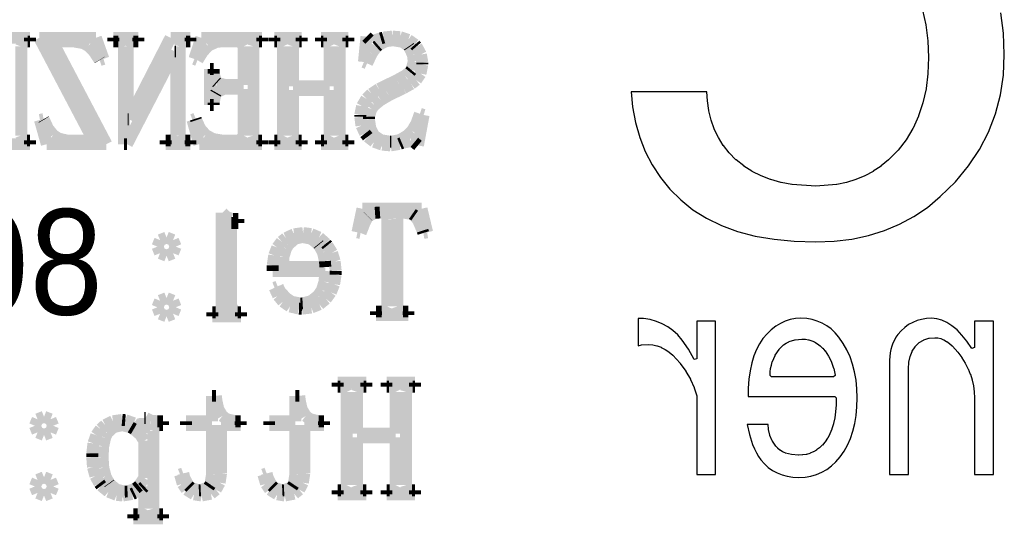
# Model space of a CAD drawing. Extents: x -19 to 391, y -43 to 244.
# Tile 9 of 33: x 7.83 to 16.23, y -36.44 to -32.14. Entities that reach past the tile are written whole.
import ezdxf

# ---------------------------------------------------------------- set-up
doc = ezdxf.new("R2010")
doc.units = 0
doc.layers.add('BOARD_GEOMETRY_SILKSCREEN_B', color=1, linetype='CONTINUOUS')

msp = doc.modelspace()

# ---------------------------------------------------------------- linework, layer by layer
at = {"layer": 'BOARD_GEOMETRY_SILKSCREEN_B'}
msp.add_lwpolyline([(15.527782, -32.056578), (15.555976, -32.18307), (15.555976, -32.183578), (15.572994, -32.318452), (15.573502, -32.319468), (15.578836, -32.461454), (15.57401, -32.597852), (15.57401, -32.598868), (15.558516, -32.726376), (15.558516, -32.727646), (15.532608, -32.846772), (15.5321, -32.84855), (15.494508, -32.958786), (15.494, -32.960564), (15.448026, -33.063688), (15.447518, -33.065466), (15.389606, -33.161478), (15.388336, -33.162748), (15.320518, -33.250886), (15.23873, -33.332674), (15.175992, -33.385252), (15.174976, -33.386268), (15.108428, -33.430972), (15.107412, -33.43148), (15.037308, -33.46958), (15.035784, -33.470088), (14.9606, -33.501076), (14.959838, -33.501076), (14.881606, -33.526476), (14.880336, -33.526476), (14.79804, -33.543748), (14.796516, -33.544002), (14.619732, -33.557464), (14.618208, -33.557464), (14.416024, -33.544002), (14.4145, -33.543748), (14.322298, -33.526476), (14.321028, -33.526476), (14.234414, -33.501076), (14.233398, -33.501076), (14.152626, -33.470088), (14.15161, -33.46958), (14.075918, -33.43148), (14.074394, -33.430972), (14.004798, -33.386268), (14.003782, -33.385252), (13.939012, -33.332674), (13.937742, -33.331658), (13.880592, -33.274254), (13.879576, -33.272984), (13.8303, -33.211262), (13.829538, -33.210246), (13.788136, -33.143952), (13.787628, -33.142682), (13.752322, -33.071562), (13.751814, -33.069784), (13.725906, -32.99587), (13.725398, -32.9946), (13.706094, -32.914844), (13.705586, -32.913574), (13.693902, -32.830262), (13.693902, -32.829246), (13.6906, -32.752284), (13.043916, -32.752284), (13.056616, -32.881062), (13.081508, -33.014666), (13.11783, -33.142174), (13.164312, -33.262062), (13.222986, -33.376362), (13.292836, -33.48228), (13.374116, -33.582356), (13.466318, -33.674558), (13.570712, -33.758886), (13.686028, -33.831276), (13.813282, -33.89376), (13.950442, -33.942782), (14.101318, -33.98266), (14.2621, -34.010346), (14.43482, -34.026856), (14.618716, -34.031682), (14.775688, -34.026348), (14.924786, -34.00806), (15.067788, -33.978088), (15.203424, -33.936178), (15.333218, -33.882076), (15.455392, -33.815782), (15.571724, -33.738058), (15.680436, -33.646872), (15.808706, -33.519872), (15.919704, -33.384744), (16.013684, -33.244282), (16.090392, -33.095946), (16.150082, -32.94126), (16.193008, -32.778954), (16.218408, -32.610552), (16.226282, -32.433768), (16.219424, -32.253174), (16.195802, -32.080454)], dxfattribs=at)
at = {"layer": 'BOARD_GEOMETRY_SILKSCREEN_B', "const_width": 0.1016}
for points in [[(7.916418, -32.292798), (7.683246, -32.292798)], [(7.916418, -32.324294), (7.916418, -32.292798)], [(8.47852, -32.292798), (7.996428, -32.292798)], [(7.996428, -32.292798), (8.457692, -33.168082)], [(8.543036, -32.472884), (8.47852, -32.292798)], [(8.839708, -32.292798), (8.627364, -32.292798)], [(8.627364, -32.292798), (8.627364, -32.324294)], [(9.115298, -32.292798), (8.759444, -32.98698)], [(8.839708, -32.324294), (8.839708, -32.292798)], [(9.285224, -32.292798), (9.115298, -32.292798)], [(9.285224, -32.324294), (9.285224, -32.292798)], [(9.377426, -32.292798), (9.319006, -32.472884)], [(9.896602, -32.292798), (9.377426, -32.292798)], [(9.896602, -32.324294), (9.896602, -32.292798)], [(10.234676, -32.292798), (10.000996, -32.292798)], [(10.000996, -32.292798), (10.000996, -32.324294)], [(10.234676, -32.324294), (10.234676, -32.292798)], [(10.632186, -32.292798), (10.399014, -32.292798)], [(10.399014, -32.292798), (10.399014, -32.324294)], [(10.632186, -32.324294), (10.632186, -32.292798)], [(10.786364, -32.282384), (10.76452, -32.499046)], [(10.812272, -32.308546), (10.786364, -32.282384)], [(10.931906, -32.290766), (10.90803, -32.297878)], [(11.007598, -32.282384), (10.931906, -32.290766)], [(11.072622, -32.287464), (11.007598, -32.282384)], [(11.142218, -32.310578), (11.072622, -32.287464)], [(7.841996, -32.366458), (7.852918, -32.334454)], [(7.841996, -33.125664), (7.841996, -32.366458)], [(7.852918, -32.334454), (7.89559, -32.324294)], [(7.89559, -32.324294), (7.916418, -32.324294)], [(8.107934, -32.324294), (8.2931, -32.324294)], [(8.568944, -33.199578), (8.107934, -32.324294)], [(8.2931, -32.324294), (8.3693, -32.337756)], [(8.3693, -32.337756), (8.41502, -32.361378)], [(8.41502, -32.361378), (8.464804, -32.412686)], [(8.627364, -32.324294), (8.670036, -32.324294)], [(8.670036, -32.324294), (8.701278, -32.334454)], [(8.701278, -32.334454), (8.717788, -32.366458)], [(8.717788, -32.366458), (8.717788, -33.199578)], [(8.74903, -32.366458), (8.759444, -32.334454)], [(8.74903, -32.98698), (8.74903, -32.366458)], [(8.759444, -32.334454), (8.797036, -32.324294)], [(8.797036, -32.324294), (8.839708, -32.324294)], [(9.1948, -32.366458), (9.204706, -32.334454)], [(9.1948, -33.125664), (9.1948, -32.366458)], [(9.204706, -32.334454), (9.247886, -32.324294)], [(9.247886, -32.324294), (9.285224, -32.324294)], [(9.388602, -32.412686), (9.435592, -32.361378)], [(9.435592, -32.361378), (9.502902, -32.328358)], [(9.502902, -32.328358), (9.541764, -32.324294)], [(9.541764, -32.324294), (9.689592, -32.324294)], [(9.689592, -32.324294), (9.721596, -32.334454)], [(9.721596, -32.334454), (9.737598, -32.366458)], [(9.737598, -32.366458), (9.737598, -32.695896)], [(9.822942, -32.366458), (9.833102, -32.334454)], [(9.822942, -33.125664), (9.822942, -32.366458)], [(9.833102, -32.334454), (9.869678, -32.324294)], [(9.869678, -32.324294), (9.896602, -32.324294)], [(10.000996, -32.324294), (10.022078, -32.324294)], [(10.022078, -32.324294), (10.05967, -32.334454)], [(10.05967, -32.334454), (10.075164, -32.366458)], [(10.075164, -32.366458), (10.075164, -33.125664)], [(10.159492, -32.366458), (10.171176, -32.334454)], [(10.159492, -32.706056), (10.159492, -32.366458)], [(10.171176, -32.334454), (10.212578, -32.324294)], [(10.212578, -32.324294), (10.234676, -32.324294)], [(10.399014, -32.324294), (10.419842, -32.324294)], [(10.419842, -32.324294), (10.457434, -32.334454)], [(10.457434, -32.334454), (10.472928, -32.366458)], [(10.472928, -32.366458), (10.472928, -32.706056)], [(10.557002, -32.366458), (10.568686, -32.334454)], [(10.557002, -33.125664), (10.557002, -32.366458)], [(10.568686, -32.334454), (10.610342, -32.324294)], [(10.610342, -32.324294), (10.632186, -32.324294)], [(10.838434, -32.31896), (10.812272, -32.308546)], [(10.831068, -32.426148), (10.870692, -32.36976)], [(10.90803, -32.297878), (10.838434, -32.31896)], [(10.870692, -32.36976), (10.886186, -32.356298)], [(10.886186, -32.356298), (10.951718, -32.321754)], [(10.951718, -32.321754), (11.014202, -32.31388)], [(11.014202, -32.31388), (11.095482, -32.327342)], [(11.095482, -32.327342), (11.147298, -32.365696)], [(11.199622, -32.350964), (11.142218, -32.310578)], [(11.147298, -32.365696), (11.151616, -32.372046)], [(11.151616, -32.372046), (11.182604, -32.439356)], [(11.213084, -32.366458), (11.199622, -32.350964)], [(11.250676, -32.435546), (11.213084, -32.366458)], [(8.464804, -32.412686), (8.509508, -32.481266)], [(8.743696, -33.199578), (9.151874, -32.409384)], [(9.151874, -32.409384), (9.163304, -32.409384)], [(9.163304, -32.409384), (9.163304, -33.125664)], [(9.345168, -32.483298), (9.388602, -32.412686)], [(10.791444, -32.510476), (10.831068, -32.426148)], [(11.182604, -32.439356), (11.189208, -32.493458)], [(11.263122, -32.505396), (11.250676, -32.435546)], [(8.509508, -32.481266), (8.510778, -32.483298)], [(8.510778, -32.483298), (8.543036, -32.472884)], [(9.319006, -32.472884), (9.345168, -32.483298)], [(10.76452, -32.499046), (10.791444, -32.510476)], [(11.189208, -32.493458), (11.170412, -32.56788)], [(11.247374, -32.597852), (11.263122, -32.519874)], [(11.263122, -32.519874), (11.263122, -32.505396)], [(9.483598, -32.558482), (9.45134, -32.558482)], [(9.45134, -32.558482), (9.45134, -32.865568)], [(9.483598, -32.599884), (9.483598, -32.558482)], [(9.504426, -32.66948), (9.483598, -32.599884)], [(11.11631, -32.615378), (11.046206, -32.65424)], [(11.156696, -32.58439), (11.11631, -32.615378)], [(11.170412, -32.56788), (11.156696, -32.58439)], [(11.210036, -32.65297), (11.247374, -32.597852)], [(9.511792, -32.676084), (9.504426, -32.66948)], [(9.58342, -32.695896), (9.511792, -32.676084)], [(9.737598, -32.695896), (9.58342, -32.695896)], [(10.472928, -32.706056), (10.159492, -32.706056)], [(10.97153, -32.690562), (10.892536, -32.72917)], [(11.046206, -32.65424), (10.97153, -32.690562)], [(11.100308, -32.722566), (11.167364, -32.685482)], [(11.167364, -32.685482), (11.210036, -32.65297)], [(9.483598, -32.84474), (9.499092, -32.768794)], [(9.499092, -32.768794), (9.504426, -32.759396)], [(9.504426, -32.759396), (9.567926, -32.728154)], [(9.567926, -32.728154), (9.737598, -32.728154)], [(9.737598, -32.728154), (9.737598, -33.125664)], [(10.159492, -33.125664), (10.159492, -32.738568)], [(10.159492, -32.738568), (10.472928, -32.738568)], [(10.472928, -32.738568), (10.472928, -33.125664)], [(10.829798, -32.770572), (10.786364, -32.812482)], [(10.892536, -32.72917), (10.829798, -32.770572)], [(10.907014, -32.823658), (10.975594, -32.783272)], [(10.975594, -32.783272), (11.014202, -32.764476)], [(11.014202, -32.764476), (11.100308, -32.722566)], [(9.45134, -32.865568), (9.483598, -32.865568)], [(9.483598, -32.865568), (9.483598, -32.84474)], [(10.748772, -32.875982), (10.733278, -32.950658)], [(10.786364, -32.812482), (10.748772, -32.875982)], [(10.82802, -32.898842), (10.854944, -32.865568)], [(10.854944, -32.865568), (10.907014, -32.823658)], [(10.733278, -32.950658), (10.733278, -32.966152)], [(10.733278, -32.966152), (10.743692, -33.041082)], [(10.807192, -32.966152), (10.82802, -32.898842)], [(10.807192, -32.985964), (10.807192, -32.966152)], [(11.242294, -32.940498), (11.212068, -33.024572)], [(11.22553, -33.209992), (11.273536, -32.950658)], [(11.273536, -32.950658), (11.242294, -32.940498)], [(8.032496, -32.98698), (8.001508, -32.992568)], [(8.001508, -32.992568), (8.059928, -33.199578)], [(8.035036, -32.991298), (8.032496, -32.98698)], [(8.070342, -33.067498), (8.035036, -32.991298)], [(8.759444, -32.98698), (8.74903, -32.98698)], [(9.32942, -32.982154), (9.302496, -32.992568)], [(9.302496, -32.992568), (9.360408, -33.199578)], [(9.333738, -32.995362), (9.32942, -32.982154)], [(9.369044, -33.069276), (9.333738, -32.995362)], [(10.743692, -33.041082), (10.774934, -33.107884)], [(10.819638, -33.066482), (10.807192, -32.985964)], [(11.212068, -33.024572), (11.174476, -33.088072)], [(7.852918, -33.156652), (7.841996, -33.125664)], [(8.113014, -33.120584), (8.070342, -33.067498)], [(8.158988, -33.151572), (8.113014, -33.120584)], [(9.163304, -33.125664), (9.146794, -33.156652)], [(9.204706, -33.156652), (9.1948, -33.125664)], [(9.413494, -33.120584), (9.369044, -33.069276)], [(9.476232, -33.15589), (9.413494, -33.120584)], [(9.737598, -33.125664), (9.721596, -33.156652)], [(9.833102, -33.156652), (9.822942, -33.125664)], [(10.075164, -33.125664), (10.05967, -33.156652)], [(10.171176, -33.156652), (10.159492, -33.125664)], [(10.472928, -33.125664), (10.457434, -33.156652)], [(10.568686, -33.156652), (10.557002, -33.125664)], [(10.774934, -33.107884), (10.796778, -33.136078)], [(10.796778, -33.136078), (10.851896, -33.17875)], [(10.849864, -33.125664), (10.819638, -33.066482)], [(10.85088, -33.12668), (10.849864, -33.125664)], [(10.909046, -33.165288), (10.85088, -33.12668)], [(11.136122, -33.125664), (11.071098, -33.164272)], [(11.174476, -33.088072), (11.136122, -33.125664)], [(7.683246, -33.199578), (7.916418, -33.199578)], [(7.890002, -33.168082), (7.852918, -33.156652)], [(7.916418, -33.168082), (7.890002, -33.168082)], [(7.916418, -33.199578), (7.916418, -33.168082)], [(8.059928, -33.199578), (8.568944, -33.199578)], [(8.2296, -33.168082), (8.158988, -33.151572)], [(8.457692, -33.168082), (8.2296, -33.168082)], [(8.717788, -33.199578), (8.743696, -33.199578)], [(9.115298, -33.168082), (9.07288, -33.168082)], [(9.07288, -33.168082), (9.07288, -33.199578)], [(9.07288, -33.199578), (9.285224, -33.199578)], [(9.146794, -33.156652), (9.115298, -33.168082)], [(9.242298, -33.168082), (9.204706, -33.156652)], [(9.285224, -33.168082), (9.242298, -33.168082)], [(9.285224, -33.199578), (9.285224, -33.168082)], [(9.360408, -33.199578), (9.896602, -33.199578)], [(9.552178, -33.168082), (9.476232, -33.15589)], [(9.689592, -33.168082), (9.552178, -33.168082)], [(9.721596, -33.156652), (9.689592, -33.168082)], [(9.864598, -33.168082), (9.833102, -33.156652)], [(9.896602, -33.168082), (9.864598, -33.168082)], [(9.896602, -33.199578), (9.896602, -33.168082)], [(10.027412, -33.168082), (10.000996, -33.168082)], [(10.000996, -33.168082), (10.000996, -33.199578)], [(10.000996, -33.199578), (10.234676, -33.199578)], [(10.05967, -33.156652), (10.027412, -33.168082)], [(10.207498, -33.168082), (10.171176, -33.156652)], [(10.234676, -33.168082), (10.207498, -33.168082)], [(10.234676, -33.199578), (10.234676, -33.168082)], [(10.425176, -33.168082), (10.399014, -33.168082)], [(10.399014, -33.168082), (10.399014, -33.199578)], [(10.399014, -33.199578), (10.632186, -33.199578)], [(10.457434, -33.156652), (10.425176, -33.168082)], [(10.605008, -33.168082), (10.568686, -33.156652)], [(10.632186, -33.168082), (10.605008, -33.168082)], [(10.632186, -33.199578), (10.632186, -33.168082)], [(10.851896, -33.17875), (10.920476, -33.203896)], [(10.987278, -33.17875), (10.909046, -33.165288)], [(10.920476, -33.203896), (10.992104, -33.209992)], [(10.997692, -33.17875), (10.987278, -33.17875)], [(10.992104, -33.209992), (11.068304, -33.197546)], [(11.071098, -33.164272), (10.997692, -33.17875)], [(11.068304, -33.197546), (11.088116, -33.189164)], [(11.088116, -33.189164), (11.16203, -33.17367)], [(11.16203, -33.17367), (11.194288, -33.184084)], [(11.194288, -33.184084), (11.22553, -33.209992)], [(9.5504, -33.783778), (9.5504, -34.661348)], [(9.600692, -33.83026), (9.55675, -33.783778)], [(10.752074, -33.75025), (10.709402, -33.951164)], [(11.25601, -33.75025), (10.752074, -33.75025)], [(10.799826, -33.81375), (10.859262, -33.784794)], [(10.859262, -33.784794), (10.900918, -33.782)], [(10.900918, -33.782), (10.959084, -33.786572)], [(10.959084, -33.786572), (10.964418, -33.839658)], [(11.048746, -33.834578), (11.055096, -33.786572)], [(11.055096, -33.786572), (11.096498, -33.782)], [(11.096498, -33.782), (11.177778, -33.794954)], [(11.177778, -33.794954), (11.19759, -33.80867)], [(11.19759, -33.80867), (11.228832, -33.852358)], [(11.303762, -33.951164), (11.25601, -33.75025)], [(9.559798, -33.931098), (9.549384, -33.88106)], [(9.632442, -33.871154), (9.576308, -33.882584)], [(9.59231, -33.818576), (9.631934, -33.835594)], [(9.630918, -33.83915), (9.630918, -34.633154)], [(9.69391, -33.871154), (9.632442, -33.871154)], [(9.649206, -33.83788), (9.69391, -33.83788)], [(9.69391, -33.83788), (9.69391, -33.871154)], [(10.736326, -33.956498), (10.772902, -33.863788)], [(10.772902, -33.863788), (10.79881, -33.814766)], [(10.79881, -33.814766), (10.799826, -33.81375)], [(10.964418, -33.839658), (10.964418, -34.582862)], [(11.048746, -34.582862), (11.048746, -33.834578)], [(11.228832, -33.852358), (11.265154, -33.936686)], [(10.169144, -33.967674), (10.10031, -34.000186)], [(10.246106, -33.95726), (10.169144, -33.967674)], [(10.31367, -33.965896), (10.246106, -33.95726)], [(10.381488, -33.994852), (10.31367, -33.965896)], [(10.709402, -33.951164), (10.736326, -33.956498)], [(11.265154, -33.936686), (11.271504, -33.956498)], [(11.271504, -33.956498), (11.303762, -33.951164)], [(9.026144, -34.017458), (9.003538, -34.072576)], [(9.081262, -33.99536), (9.026144, -34.017458)], [(9.136634, -34.017458), (9.081262, -33.99536)], [(9.15924, -34.072576), (9.136634, -34.017458)], [(10.062718, -34.030158), (10.02538, -34.08045)], [(10.10031, -34.000186), (10.062718, -34.030158)], [(10.10031, -34.088578), (10.119106, -34.05759)], [(10.119106, -34.05759), (10.174224, -34.006282)], [(10.174224, -34.006282), (10.240772, -33.990788)], [(10.240772, -33.990788), (10.316718, -34.006282)], [(10.316718, -34.006282), (10.375138, -34.052256)], [(10.375138, -34.052256), (10.379456, -34.05759)], [(10.379456, -34.05759), (10.414762, -34.12109)], [(10.44067, -34.047176), (10.381488, -33.994852)], [(10.453116, -34.06267), (10.44067, -34.047176)], [(9.003538, -34.072576), (9.026144, -34.128456)], [(9.026144, -34.128456), (9.081262, -34.150554)], [(9.081262, -34.150554), (9.136634, -34.128456)], [(9.136634, -34.128456), (9.15924, -34.072576)], [(10.02538, -34.08045), (9.999218, -34.14776)], [(10.078466, -34.159444), (10.10031, -34.088578)], [(10.414762, -34.12109), (10.432542, -34.196782)], [(10.49274, -34.12617), (10.453116, -34.06267)], [(10.5156, -34.199068), (10.49274, -34.12617)], [(9.999218, -34.14776), (9.986772, -34.232342)], [(10.074402, -34.247074), (10.078466, -34.159444)], [(10.432542, -34.196782), (10.43559, -34.247074)], [(10.523982, -34.280348), (10.5156, -34.199068)], [(9.986772, -34.232342), (9.985756, -34.280348)], [(9.985756, -34.280348), (10.43559, -34.280348)], [(10.43559, -34.247074), (10.074402, -34.247074)], [(10.43559, -34.280348), (10.428224, -34.37255)], [(10.51052, -34.393378), (10.522966, -34.312352)], [(10.522966, -34.312352), (10.523982, -34.280348)], [(10.428224, -34.37255), (10.40638, -34.44367)], [(10.482326, -34.462466), (10.51052, -34.393378)], [(10.029444, -34.413444), (10.00252, -34.423858)], [(10.00252, -34.423858), (10.033762, -34.491676)], [(10.050272, -34.455862), (10.029444, -34.413444)], [(10.102342, -34.513266), (10.050272, -34.455862)], [(10.40638, -34.44367), (10.374122, -34.49066)], [(10.44067, -34.5186), (10.482326, -34.462466)], [(9.026144, -34.53384), (9.003538, -34.589974)], [(9.081262, -34.511742), (9.026144, -34.53384)], [(9.136634, -34.53384), (9.081262, -34.511742)], [(9.15924, -34.589974), (9.136634, -34.53384)], [(10.033762, -34.491676), (10.074402, -34.54146)], [(10.074402, -34.54146), (10.1346, -34.582862)], [(10.147046, -34.542476), (10.102342, -34.513266)], [(10.224262, -34.55797), (10.147046, -34.542476)], [(10.242042, -34.556954), (10.224262, -34.55797)], [(10.315956, -34.537396), (10.242042, -34.556954)], [(10.374122, -34.49066), (10.315956, -34.537396)], [(10.384536, -34.564574), (10.44067, -34.5186)], [(9.003538, -34.589974), (9.026144, -34.645092)], [(9.026144, -34.645092), (9.081262, -34.666682)], [(9.081262, -34.666682), (9.136634, -34.645092)], [(9.136634, -34.645092), (9.15924, -34.589974)], [(9.471914, -34.633154), (9.499854, -34.633154)], [(9.471914, -34.666174), (9.471914, -34.633154)], [(9.499854, -34.633154), (9.538462, -34.62147)], [(9.638538, -34.58845), (9.655048, -34.62147)], [(9.655048, -34.62147), (9.688322, -34.633154)], [(9.688322, -34.633154), (9.716516, -34.633154)], [(9.716516, -34.633154), (9.716516, -34.666174)], [(10.1346, -34.582862), (10.210546, -34.600896)], [(10.210546, -34.600896), (10.235692, -34.601658)], [(10.235692, -34.601658), (10.315956, -34.59226)], [(10.315956, -34.59226), (10.384536, -34.564574)], [(10.86866, -34.625788), (10.86866, -34.656776)], [(10.916412, -34.625788), (10.86866, -34.625788)], [(10.948924, -34.614358), (10.916412, -34.625788)], [(10.964418, -34.582862), (10.948924, -34.614358)], [(11.060176, -34.614358), (11.048746, -34.582862)], [(11.096498, -34.625788), (11.060176, -34.614358)], [(11.144504, -34.625788), (11.096498, -34.625788)], [(11.144504, -34.656776), (11.144504, -34.625788)], [(9.716516, -34.666174), (9.471914, -34.666174)], [(10.86866, -34.656776), (11.144504, -34.656776)], [(10.784332, -35.233356), (10.53973, -35.233356)], [(10.53973, -35.233356), (10.53973, -35.266884)], [(10.784332, -35.266884), (10.784332, -35.233356)], [(11.200892, -35.233356), (10.957306, -35.233356)], [(10.957306, -35.233356), (10.957306, -35.266884)], [(11.200892, -35.266884), (11.200892, -35.233356)], [(10.53973, -35.266884), (10.562844, -35.266884)], [(10.562844, -35.266884), (10.601198, -35.278568)], [(10.601198, -35.278568), (10.617708, -35.311588)], [(10.617708, -35.311588), (10.617708, -36.1061)], [(10.706354, -35.311588), (10.717784, -35.278568)], [(10.706354, -35.66668), (10.706354, -35.311588)], [(10.717784, -35.278568), (10.762488, -35.266884)], [(10.762488, -35.266884), (10.784332, -35.266884)], [(10.957306, -35.266884), (10.97915, -35.266884)], [(10.97915, -35.266884), (11.017504, -35.278568)], [(11.017504, -35.278568), (11.034268, -35.311588)], [(11.034268, -35.311588), (11.034268, -35.66668)], [(11.12393, -35.311588), (11.134344, -35.278568)], [(11.12393, -36.1061), (11.12393, -35.311588)], [(11.134344, -35.278568), (11.179048, -35.266884)], [(11.179048, -35.266884), (11.200892, -35.266884)], [(9.501886, -35.344862), (9.468612, -35.344862)], [(9.468612, -35.344862), (9.468612, -35.56127)], [(9.50722, -35.38855), (9.501886, -35.344862)], [(9.522714, -35.458654), (9.50722, -35.38855)], [(10.212832, -35.344862), (10.179558, -35.344862)], [(10.179558, -35.344862), (10.179558, -35.56127)], [(10.218166, -35.38855), (10.212832, -35.344862)], [(10.23366, -35.458654), (10.218166, -35.38855)], [(9.557004, -35.516566), (9.522714, -35.458654)], [(10.268204, -35.516566), (10.23366, -35.458654)], [(7.981188, -35.54476), (7.958328, -35.599878)], [(8.036306, -35.52317), (7.981188, -35.54476)], [(8.091424, -35.54476), (8.036306, -35.52317)], [(8.114284, -35.599878), (8.091424, -35.54476)], [(8.624316, -35.56127), (8.557768, -35.593782)], [(8.702548, -35.550094), (8.624316, -35.56127)], [(8.729472, -35.55238), (8.702548, -35.550094)], [(8.80237, -35.578288), (8.729472, -35.55238)], [(8.902446, -35.533584), (8.891016, -35.533584)], [(8.891016, -35.533584), (8.891016, -35.6616)], [(8.94715, -35.55619), (8.902446, -35.533584)], [(9.002268, -35.56127), (8.94715, -35.55619)], [(9.052306, -35.56127), (9.002268, -35.56127)], [(9.052306, -35.594798), (9.052306, -35.56127)], [(9.468612, -35.56127), (9.24687, -35.56127)], [(9.24687, -35.56127), (9.24687, -35.594798)], [(9.59358, -35.543998), (9.557004, -35.516566)], [(9.66851, -35.56127), (9.59358, -35.543998)], [(9.713214, -35.56127), (9.66851, -35.56127)], [(9.713214, -35.594798), (9.713214, -35.56127)], [(10.179558, -35.56127), (9.9568, -35.56127)], [(9.9568, -35.56127), (9.9568, -35.594798)], [(10.304526, -35.543998), (10.268204, -35.516566)], [(10.379456, -35.56127), (10.304526, -35.543998)], [(10.423144, -35.56127), (10.379456, -35.56127)], [(10.423144, -35.594798), (10.423144, -35.56127)], [(7.958328, -35.599878), (7.981188, -35.656266)], [(8.091424, -35.656266), (8.114284, -35.599878)], [(8.51916, -35.628072), (8.481822, -35.680396)], [(8.557768, -35.593782), (8.51916, -35.628072)], [(8.574532, -35.6616), (8.62965, -35.611562)], [(8.62965, -35.611562), (8.702548, -35.594798)], [(8.702548, -35.594798), (8.775446, -35.612578)], [(8.775446, -35.612578), (8.80237, -35.628072)], [(8.83666, -35.602164), (8.80237, -35.578288)], [(8.80237, -35.628072), (8.856472, -35.675062)], [(8.891016, -35.6616), (8.83666, -35.602164)], [(8.968994, -35.644582), (8.980424, -35.611562)], [(8.968994, -36.305998), (8.968994, -35.644582)], [(8.980424, -35.611562), (9.019032, -35.594798)], [(9.019032, -35.594798), (9.052306, -35.594798)], [(9.24687, -35.594798), (9.468612, -35.594798)], [(9.468612, -35.594798), (9.468612, -36.016184)], [(9.546844, -36.00196), (9.546844, -35.594798)], [(9.546844, -35.594798), (9.713214, -35.594798)], [(9.9568, -35.594798), (10.179558, -35.594798)], [(10.179558, -35.594798), (10.179558, -36.016184)], [(10.25652, -36.00196), (10.25652, -35.594798)], [(10.25652, -35.594798), (10.423144, -35.594798)], [(7.981188, -35.656266), (8.036306, -35.677856)], [(8.036306, -35.677856), (8.091424, -35.656266)], [(8.481822, -35.680396), (8.457946, -35.749992)], [(8.541004, -35.776154), (8.557768, -35.701986)], [(8.557768, -35.701986), (8.574532, -35.6616)], [(8.856472, -35.675062), (8.891016, -35.727894)], [(8.891016, -35.727894), (8.891016, -36.044378)], [(11.034268, -35.66668), (10.706354, -35.66668)], [(10.706354, -36.1061), (10.706354, -35.699954)], [(10.706354, -35.699954), (11.034268, -35.699954)], [(11.034268, -35.699954), (11.034268, -36.1061)], [(8.457946, -35.749992), (8.447532, -35.836098)], [(8.535924, -35.866578), (8.541004, -35.776154)], [(8.447532, -35.836098), (8.447532, -35.866578)], [(8.447532, -35.866578), (8.453628, -35.952684)], [(8.54202, -35.957256), (8.535924, -35.866578)], [(8.453628, -35.952684), (8.474456, -36.027868)], [(8.560816, -36.032186), (8.54202, -35.957256)], [(7.981188, -36.061396), (7.958328, -36.117276)], [(8.036306, -36.039298), (7.981188, -36.061396)], [(8.091424, -36.061396), (8.036306, -36.039298)], [(8.114284, -36.117276), (8.091424, -36.061396)], [(8.474456, -36.027868), (8.508746, -36.090098)], [(8.591042, -36.089082), (8.560816, -36.032186)], [(8.891016, -36.044378), (8.846058, -36.112196)], [(9.22401, -36.00577), (9.196832, -36.016184)], [(9.196832, -36.016184), (9.21893, -36.09467)], [(9.233408, -36.045394), (9.22401, -36.00577)], [(9.268714, -36.11118), (9.233408, -36.045394)], [(9.468612, -36.016184), (9.45515, -36.100766)], [(9.534144, -36.085272), (9.546844, -36.00196)], [(9.934956, -36.00577), (9.907016, -36.016184)], [(9.907016, -36.016184), (9.929876, -36.09467)], [(9.944354, -36.045394), (9.934956, -36.00577)], [(9.97966, -36.11118), (9.944354, -36.045394)], [(10.179558, -36.016184), (10.166096, -36.100766)], [(10.244074, -36.085272), (10.25652, -36.00196)], [(7.958328, -36.117276), (7.981188, -36.172394)], [(8.091424, -36.172394), (8.114284, -36.117276)], [(8.508746, -36.090098), (8.524494, -36.11118)], [(8.524494, -36.11118), (8.585962, -36.16198)], [(8.594344, -36.093654), (8.591042, -36.089082)], [(8.654542, -36.144454), (8.594344, -36.093654)], [(8.724392, -36.160964), (8.654542, -36.144454)], [(8.819134, -36.134294), (8.748268, -36.160202)], [(8.807704, -36.172394), (8.874252, -36.13277)], [(8.846058, -36.112196), (8.819134, -36.134294)], [(8.874252, -36.13277), (8.891016, -36.117276)], [(8.891016, -36.117276), (8.891016, -36.305998)], [(9.21893, -36.09467), (9.252204, -36.144454)], [(9.252204, -36.144454), (9.315704, -36.184078)], [(9.285478, -36.12769), (9.268714, -36.11118)], [(9.357106, -36.15055), (9.285478, -36.12769)], [(9.372854, -36.149788), (9.357106, -36.15055)], [(9.440418, -36.122356), (9.372854, -36.149788)], [(9.45515, -36.100766), (9.440418, -36.122356)], [(9.459214, -36.178998), (9.501886, -36.144454)], [(9.501886, -36.144454), (9.534144, -36.085272)], [(9.929876, -36.09467), (9.96315, -36.144454)], [(9.96315, -36.144454), (10.025634, -36.184078)], [(9.996424, -36.12769), (9.97966, -36.11118)], [(10.068306, -36.15055), (9.996424, -36.12769)], [(10.0838, -36.149788), (10.068306, -36.15055)], [(10.151618, -36.122356), (10.0838, -36.149788)], [(10.166096, -36.100766), (10.151618, -36.122356)], [(10.17016, -36.178998), (10.212832, -36.144454)], [(10.212832, -36.144454), (10.244074, -36.085272)], [(10.567924, -36.15055), (10.53973, -36.15055)], [(10.53973, -36.15055), (10.53973, -36.184078)], [(10.601198, -36.139374), (10.567924, -36.15055)], [(10.617708, -36.1061), (10.601198, -36.139374)], [(10.717784, -36.139374), (10.706354, -36.1061)], [(10.756392, -36.15055), (10.717784, -36.139374)], [(10.784332, -36.15055), (10.756392, -36.15055)], [(10.784332, -36.184078), (10.784332, -36.15055)], [(10.98423, -36.15055), (10.957306, -36.15055)], [(10.957306, -36.15055), (10.957306, -36.184078)], [(11.017504, -36.139374), (10.98423, -36.15055)], [(11.034268, -36.1061), (11.017504, -36.139374)], [(11.134344, -36.139374), (11.12393, -36.1061)], [(11.173714, -36.15055), (11.134344, -36.139374)], [(11.200892, -36.15055), (11.173714, -36.15055)], [(11.200892, -36.184078), (11.200892, -36.15055)], [(7.981188, -36.172394), (8.036306, -36.194492)], [(8.036306, -36.194492), (8.091424, -36.172394)], [(8.585962, -36.16198), (8.655558, -36.189158)], [(8.655558, -36.189158), (8.707628, -36.194492)], [(8.707628, -36.194492), (8.787892, -36.181792)], [(8.748268, -36.160202), (8.724392, -36.160964)], [(8.787892, -36.181792), (8.807704, -36.172394)], [(9.315704, -36.184078), (9.38022, -36.194492)], [(9.38022, -36.194492), (9.459214, -36.178998)], [(10.025634, -36.184078), (10.09015, -36.194492)], [(10.09015, -36.194492), (10.17016, -36.178998)], [(10.53973, -36.184078), (10.784332, -36.184078)], [(10.957306, -36.184078), (11.200892, -36.184078)], [(8.891016, -36.305998), (8.874252, -36.344098)], [(8.980424, -36.344098), (8.968994, -36.305998)], [(8.835644, -36.355782), (8.79729, -36.355782)], [(8.79729, -36.355782), (8.79729, -36.389056)], [(8.79729, -36.389056), (9.052306, -36.389056)], [(8.874252, -36.344098), (8.835644, -36.355782)], [(9.019032, -36.355782), (8.980424, -36.344098)], [(9.052306, -36.355782), (9.019032, -36.355782)], [(9.052306, -36.389056), (9.052306, -36.355782)]]:
    msp.add_lwpolyline(points, dxfattribs=at)
at = {"layer": 'BOARD_GEOMETRY_SILKSCREEN_B'}
for points in [[(13.764514, -36.015676), (13.764514, -34.707576), (13.603732, -34.707576), (13.603732, -35.028378), (13.58011, -35.034474), (13.531596, -34.945574), (13.479018, -34.869374), (13.441426, -34.825686), (13.400278, -34.788348), (13.35659, -34.756344), (13.3096, -34.730182), (13.259816, -34.71037), (13.206222, -34.695384), (13.14958, -34.687002), (13.102336, -34.684462), (13.102336, -34.91738), (13.131292, -34.911284), (13.133324, -34.911284), (13.191236, -34.907982), (13.193014, -34.907982), (13.227812, -34.910776), (13.229336, -34.910776), (13.263626, -34.917888), (13.264896, -34.91865), (13.298424, -34.930588), (13.299694, -34.931858), (13.33373, -34.948876), (13.366242, -34.970974), (13.367512, -34.971482), (13.399008, -34.99866), (13.400024, -34.999168), (13.431012, -35.031172), (13.43152, -35.03168), (13.461492, -35.067748), (13.462, -35.068764), (13.509498, -35.135058), (13.510006, -35.136074), (13.549122, -35.203384), (13.549376, -35.204654), (13.58011, -35.27425), (13.580618, -35.275774), (13.603224, -35.345878), (13.603732, -35.349688), (13.603732, -36.015676)], [(14.473428, -36.039552), (14.527022, -36.036758), (14.577314, -36.028376), (14.624812, -36.015676), (14.670024, -35.996372), (14.712696, -35.971988), (14.752828, -35.94227), (14.790674, -35.906964), (14.825726, -35.865562), (14.860016, -35.817556), (14.88948, -35.76447), (14.914626, -35.707574), (14.934946, -35.646868), (14.951202, -35.581844), (14.962378, -35.512756), (14.96949, -35.439858), (14.971522, -35.36188), (14.969236, -35.284664), (14.962124, -35.209988), (14.949678, -35.140646), (14.932914, -35.073844), (14.910816, -35.01136), (14.8844, -34.952178), (14.852904, -34.897568), (14.816328, -34.845752), (14.783816, -34.80816), (14.749018, -34.774886), (14.71168, -34.747454), (14.67231, -34.724086), (14.630908, -34.707068), (14.586712, -34.694368), (14.540738, -34.686748), (14.492224, -34.683954), (14.445488, -34.686748), (14.401038, -34.694876), (14.35862, -34.708084), (14.317218, -34.72688), (14.27734, -34.751772), (14.23924, -34.780982), (14.202918, -34.816288), (14.167612, -34.857182), (14.138402, -34.90087), (14.112494, -34.949384), (14.090396, -35.004756), (14.072616, -35.064446), (14.058646, -35.130486), (14.048486, -35.20186), (14.04239, -35.279076), (14.040612, -35.34918), (14.779498, -35.34918), (14.792198, -35.36188), (14.791182, -35.422586), (14.790928, -35.423602), (14.787118, -35.479482), (14.78661, -35.480752), (14.779498, -35.533076), (14.779498, -35.533584), (14.769084, -35.581844), (14.76883, -35.58286), (14.75613, -35.627056), (14.755622, -35.628072), (14.73962, -35.668458), (14.739112, -35.669474), (14.720316, -35.705288), (14.7193, -35.706558), (14.69771, -35.738054), (14.696694, -35.73907), (14.675104, -35.76447), (14.674088, -35.764978), (14.651228, -35.787076), (14.650212, -35.787584), (14.625574, -35.80638), (14.624304, -35.80765), (14.598396, -35.821874), (14.597126, -35.823144), (14.569694, -35.834574), (14.568424, -35.835082), (14.539214, -35.843972), (14.53769, -35.843972), (14.507718, -35.849052), (14.506194, -35.849052), (14.473936, -35.850576), (14.472412, -35.850576), (14.412214, -35.846258), (14.409928, -35.84575), (14.358874, -35.832288), (14.357096, -35.83178), (14.334998, -35.821874), (14.33322, -35.821366), (14.313408, -35.808666), (14.312138, -35.80765), (14.29512, -35.793172), (14.293342, -35.792156), (14.278102, -35.774884), (14.277086, -35.77336), (14.248892, -35.73018), (14.247622, -35.728656), (14.22781, -35.682174), (14.226794, -35.679888), (14.214602, -35.631374), (14.214094, -35.629088), (14.211046, -35.588956), (14.034008, -35.588956), (14.052296, -35.673284), (14.07922, -35.759644), (14.094714, -35.796982), (14.111478, -35.831272), (14.13002, -35.86226), (14.149324, -35.889946), (14.180312, -35.925252), (14.213332, -35.955478), (14.249908, -35.981386), (14.288516, -36.002468), (14.330426, -36.01847), (14.37513, -36.030154), (14.422628, -36.037266)], [(16.13281, -36.015676), (16.13281, -34.707576), (15.972028, -34.707576), (15.972028, -34.932874), (15.948914, -34.939986), (15.907512, -34.87928), (15.865094, -34.826956), (15.82293, -34.783268), (15.780004, -34.746946), (15.737332, -34.71926), (15.694406, -34.699702), (15.650718, -34.687764), (15.606522, -34.683954), (15.562834, -34.685986), (15.521178, -34.692844), (15.481808, -34.703766), (15.444978, -34.718752), (15.410434, -34.738056), (15.377922, -34.761678), (15.347696, -34.789872), (15.318994, -34.821876), (15.302484, -34.845244), (15.288514, -34.869882), (15.276322, -34.89579), (15.265908, -34.92246), (15.25778, -34.9504), (15.252192, -34.979102), (15.248636, -35.009074), (15.24762, -35.04057), (15.24762, -36.015676), (15.407894, -36.015676), (15.407894, -35.110674), (15.411704, -35.059874), (15.412212, -35.057588), (15.422626, -35.010852), (15.42288, -35.009074), (15.440406, -34.966656), (15.441422, -34.96437), (15.465806, -34.92627), (15.46733, -34.923984), (15.498318, -34.89325), (15.500604, -34.891472), (15.536926, -34.868866), (15.539974, -34.867088), (15.582392, -34.85388), (15.584932, -34.853372), (15.633192, -34.849054), (15.635478, -34.849054), (15.658592, -34.851086), (15.660624, -34.851086), (15.683738, -34.856674), (15.685516, -34.857182), (15.708884, -34.86658), (15.710408, -34.867088), (15.733522, -34.88055), (15.734792, -34.881058), (15.757906, -34.898076), (15.758922, -34.898584), (15.78229, -34.919666), (15.783306, -34.920174), (15.82928, -34.972244), (15.830296, -34.97326), (15.863316, -35.018472), (15.863824, -35.019488), (15.892018, -35.065462), (15.892526, -35.06597), (15.916402, -35.11296), (15.91691, -35.113468), (15.936214, -35.160458), (15.936722, -35.161474), (15.952216, -35.20948), (15.952724, -35.21075), (15.963138, -35.259264), (15.963392, -35.26028), (15.969742, -35.310064), (15.969742, -35.31108), (15.972028, -35.361372), (15.972028, -36.015676)], [(14.770608, -35.18408), (14.241526, -35.18408), (14.228826, -35.17138), (14.228826, -35.170872), (14.229842, -35.141662), (14.229842, -35.140646), (14.233398, -35.111944), (14.233398, -35.110674), (14.239494, -35.08248), (14.239494, -35.081972), (14.247622, -35.054286), (14.248384, -35.05327), (14.271498, -35.000946), (14.272514, -34.999168), (14.305026, -34.950146), (14.306042, -34.948368), (14.323314, -34.929064), (14.32433, -34.928556), (14.343126, -34.911284), (14.344396, -34.910268), (14.365224, -34.89579), (14.366494, -34.894774), (14.388592, -34.883344), (14.390878, -34.882074), (14.440916, -34.86658), (14.44371, -34.866072), (14.499844, -34.860484), (14.501876, -34.860484), (14.529816, -34.862262), (14.530832, -34.86277), (14.556994, -34.86658), (14.558518, -34.867088), (14.583918, -34.874962), (14.584934, -34.87547), (14.60881, -34.885884), (14.61008, -34.886646), (14.63294, -34.900362), (14.63421, -34.90087), (14.655546, -34.91738), (14.656816, -34.917888), (14.676882, -34.937446), (14.677644, -34.938462), (14.696694, -34.96056), (14.69771, -34.961576), (14.727428, -35.005772), (14.75232, -35.055556), (14.752574, -35.05708), (14.770608, -35.110166), (14.771116, -35.111944), (14.783308, -35.168586), (14.783308, -35.17138)]]:
    msp.add_lwpolyline(points, close=True, dxfattribs=at)

# ---------------------------------------------------------------- texts
at = {"layer": 'BOARD_GEOMETRY_SILKSCREEN_B', "text_generation_flag": 2, "width": 0.927745}
msp.add_text('86-755-88852189', height=0.899922, dxfattribs=at).set_placement((8.536432, -34.652966))

doc.saveas('drawing.dxf')
